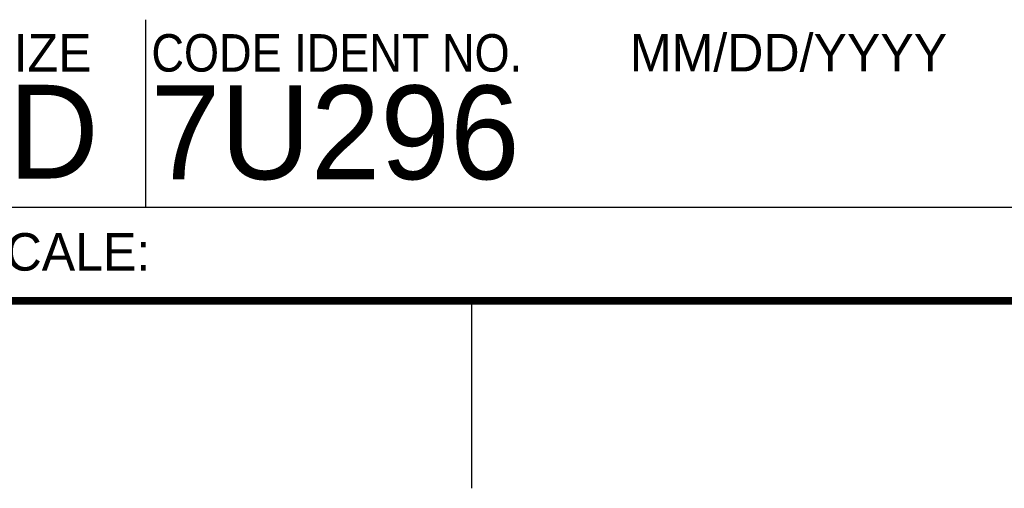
# Model space of a CAD drawing. Header units: inches. Extents: x 0 to 34, y 0 to 22.
# Tile 20 of 31: x 28.5 to 31.2, y 0 to 1.2. Entities that reach past the tile are written whole.
import ezdxf

# ---------------------------------------------------------------- set-up
doc = ezdxf.new("R2010")
doc.units = ezdxf.units.IN
doc.header["$LTSCALE"] = 1.87
doc.header["$MEASUREMENT"] = 0
doc.layers.get('0').update_dxf_attribs({"linetype": 'CONTINUOUS'})
doc.styles.add('TEXTSTYLE_2', font='txt')
doc.styles.add('TEXTSTYLE_3', font='txt', dxfattribs={"width": 0.9})

msp = doc.modelspace()

# ---------------------------------------------------------------- linework, layer by layer
at = {"color": 2, "linetype": 'CONTINUOUS'}
for p, q in [((28.88, 0.75), (28.88, 1.25)), ((28.38, 0.75), (33.5, 0.75)), ((29.75, 0), (29.75, 0.5))]:
    msp.add_line(p, q, dxfattribs=at)
at = {"color": 7, "linetype": 'CONTINUOUS', "const_width": 0.02}
msp.add_lwpolyline([(0.5, 0.5), (33.5, 0.5)], dxfattribs=at)

# ---------------------------------------------------------------- texts
at = {"color": 2, "linetype": 'CONTINUOUS', "char_height": 0.1, "attachment_point": 1, "line_spacing_factor": 0.9}
for s, insert, width, style in [('SIZE', (28.4379, 1.2118), 0.4, 'TEXTSTYLE_2'), ('CODE IDENT NO.', (28.8949, 1.2115), 1.26, 'TEXTSTYLE_3'), ('MM/DD/YYYY', (30.1721, 1.2121), 1, 'TEXTSTYLE_2'), ('SCALE:', (28.4164, 0.6806), 0.6, 'TEXTSTYLE_2')]:
    msp.add_mtext(s, dxfattribs=dict(at, insert=insert, width=width, style=style))
at = {"color": 7, "linetype": 'CONTINUOUS', "char_height": 0.25, "attachment_point": 1, "line_spacing_factor": 0.9, "style": 'TEXTSTYLE_2'}
for s, insert, width in [('7U296', (28.8928, 1.0745), 1.25), ('D  ', (28.5128, 1.0764), 0.75)]:
    msp.add_mtext(s, dxfattribs=dict(at, insert=insert, width=width))

doc.saveas('drawing.dxf')
